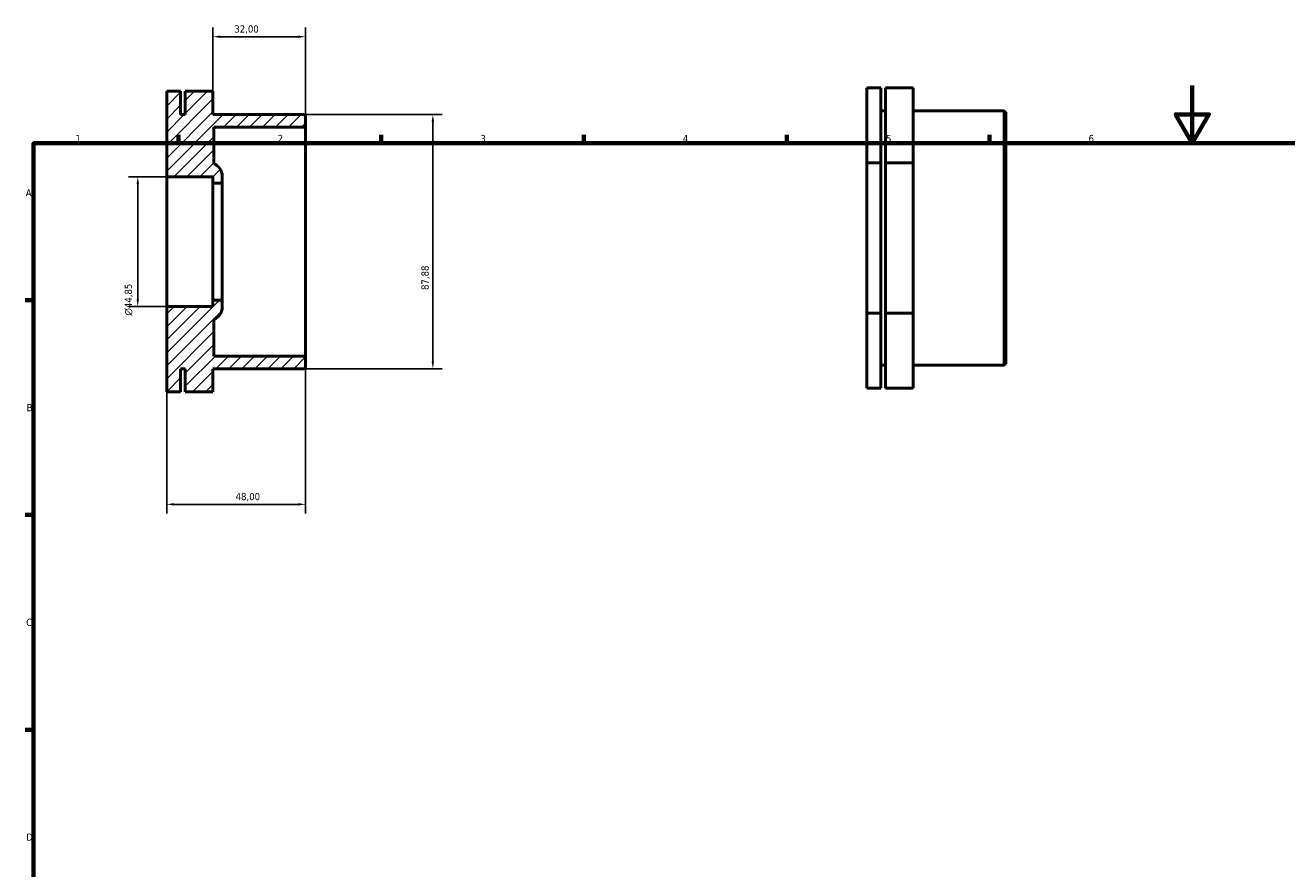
# Model space of a CAD drawing. Header units: millimetres. Extents: x 0 to 906, y -12 to 615.
# Tile 2 of 3: x 17 to 453, y 323 to 615. Entities that reach past the tile are written whole.
import ezdxf

# ---------------------------------------------------------------- set-up
doc = ezdxf.new("R2010")
doc.units = ezdxf.units.MM
for name, color, linetype, lineweight in [('Border (ISO)', 7, 'Continuous', 70), ('Dimension (ISO)', 7, 'Continuous', 25), ('Hatch (ISO)', 7, 'Continuous', 18), ('Visible (ISO)', 7, 'Continuous', 50)]:
    doc.layers.add(name, color=color, linetype=linetype, lineweight=lineweight)
doc.styles.add('Note Text (ISO)', font='tahoma.ttf')
doc.dimstyles.new('Default (ISO)', dxfattribs={"dimtxt": 2.5, "dimasz": 2.5, "dimexe": 3.175, "dimexo": 0, "dimgap": 0.762, "dimtad": 1, "dimrnd": 1e-08, "dimzin": 0, "dimtxsty": 'Note Text (ISO)', "dimcen": 0.09, "dimdle": 10, "dimclrd": 256, "dimclre": 256, "dimclrt": 232, "dimazin": 0, "dimtfac": 1.40208, "dimtmove": 0, "dimatfit": 3, "dimfxl": 1, "dimtolj": 1, "dimtzin": 0, "dimlwd": -1, "dimlwe": -1, "dimarcsym": 0})

# ---------------------------------------------------------------- blocks, each defined once
blk = doc.blocks.new('Borders Default Border')
at = {"layer": 'Border (ISO)'}
for p, q in [((70.08, 574), (70.08, 576.9)), ((140.17, 574), (140.17, 576.9)), ((210.25, 574), (210.25, 576.9)), ((280.33, 574), (280.33, 576.9)), ((350.42, 574), (350.42, 576.9)), ((20, 519.75), (17.1, 519.75)), ((20, 445.5), (17.1, 445.5)), ((20, 371.25), (17.1, 371.25))]:
    blk.add_line(p, q, dxfattribs=at)
at = {"layer": 'Border (ISO)', "flags": 128}
for points in [[(420.5, 594), (420.5, 574), (414.73, 584), (426.27, 584), (420.5, 574)], [(20, 20), (20, 574), (821, 574), (821, 20), (20, 20)]]:
    blk.add_lwpolyline(points, dxfattribs=at)
at = {"layer": 'Border (ISO)', "color": 232, "true_color": 0xca0064, "char_height": 2.5, "attachment_point": 7, "style": 'Note Text (ISO)'}
for s, insert in [('1', (34.48, 574.4)), ('2', (104.37, 574.4)), ('3', (174.43, 574.35)), ('4', (244.42, 574.4)), ('5', (314.64, 574.35)), ('6', (384.66, 574.35)), ('A', (17.29, 555.62)), ('B', (17.59, 481.37)), ('C', (17.43, 407.08)), ('D', (17.43, 332.88))]:
    blk.add_mtext(s, dxfattribs=dict(at, insert=insert))
blk = doc.blocks.new('*D7')
at = {"layer": 'Defpoints', "color": 0, "transparency": 16777216}
for p in [(66, 517.58), (114, 500.45), (114, 449.18)]:
    blk.add_point(p, dxfattribs=at)
at = {"layer": 'Dimension (ISO)', "transparency": 16777216}
for p, q in [((66, 517.58), (66, 446.01)), ((114, 500.45), (114, 446.01)), ((68.5, 449.18), (111.5, 449.18))]:
    blk.add_line(p, q, dxfattribs=at)
for points in [[(68.5, 449.6), (68.5, 448.76), (66, 449.18)], [(111.5, 449.6), (111.5, 448.76), (114, 449.18)]]:
    blk.add_solid(points, dxfattribs=at)
at = {"layer": 'Dimension (ISO)', "color": 232, "true_color": 0xca0064, "transparency": 16777216, "insert": (89.83, 453.12), "char_height": 2.5, "attachment_point": 1, "style": 'Note Text (ISO)'}
blk.add_mtext('\\A1;48,00', dxfattribs=at)
blk = doc.blocks.new('*D9')
at = {"layer": 'Defpoints', "color": 0, "transparency": 16777216}
for p in [(66, 562.42), (56, 517.58), (66, 517.58)]:
    blk.add_point(p, dxfattribs=at)
at = {"layer": 'Dimension (ISO)', "transparency": 16777216}
for p, q in [((66, 562.42), (52.83, 562.42)), ((56, 559.92), (56, 520.08)), ((66, 517.58), (52.83, 517.58))]:
    blk.add_line(p, q, dxfattribs=at)
for points in [[(55.58, 559.92), (56.42, 559.92), (56, 562.42)], [(55.58, 520.08), (56.42, 520.08), (56, 517.58)]]:
    blk.add_solid(points, dxfattribs=at)
at = {"layer": 'Dimension (ISO)', "color": 232, "true_color": 0xca0064, "transparency": 16777216, "insert": (51.48, 514.42), "char_height": 2.5, "attachment_point": 1, "rotation": 90, "style": 'Note Text (ISO)'}
blk.add_mtext('\\A1;\\fAIGDT|b0|i0;\\H2.5000;\\ln\\fTahoma|b0|i0;\\H2.5000;44,85', dxfattribs=at)
blk = doc.blocks.new('*D10')
at = {"layer": 'Defpoints', "color": 0, "transparency": 16777216}
for p in [(113.52, 583.94), (113.52, 496.06), (158, 496.06)]:
    blk.add_point(p, dxfattribs=at)
at = {"layer": 'Dimension (ISO)', "transparency": 16777216}
for p, q in [((113.52, 583.94), (161.18, 583.94)), ((158, 581.44), (158, 498.56)), ((113.52, 496.06), (161.18, 496.06))]:
    blk.add_line(p, q, dxfattribs=at)
for points in [[(157.59, 581.44), (158.42, 581.44), (158, 583.94)], [(157.59, 498.56), (158.42, 498.56), (158, 496.06)]]:
    blk.add_solid(points, dxfattribs=at)
at = {"layer": 'Dimension (ISO)', "color": 232, "true_color": 0xca0064, "transparency": 16777216, "insert": (154.06, 523.28), "char_height": 2.5, "attachment_point": 1, "rotation": 90, "style": 'Note Text (ISO)'}
blk.add_mtext('\\A1;87,88', dxfattribs=at)
blk = doc.blocks.new('*D11')
at = {"layer": 'Defpoints', "color": 0, "transparency": 16777216}
for p in [(82, 610.83), (82, 591.96), (114, 579.55)]:
    blk.add_point(p, dxfattribs=at)
at = {"layer": 'Dimension (ISO)', "transparency": 16777216}
for p, q in [((82, 591.96), (82, 614.01)), ((111.5, 610.83), (84.5, 610.83)), ((114, 579.55), (114, 614.01))]:
    blk.add_line(p, q, dxfattribs=at)
for points in [[(84.5, 611.25), (84.5, 610.42), (82, 610.83)], [(111.5, 611.25), (111.5, 610.42), (114, 610.83)]]:
    blk.add_solid(points, dxfattribs=at)
at = {"layer": 'Dimension (ISO)', "color": 232, "true_color": 0xca0064, "transparency": 16777216, "insert": (89.38, 614.77), "char_height": 2.5, "attachment_point": 1, "style": 'Note Text (ISO)'}
blk.add_mtext('\\A1;32,00', dxfattribs=at)

msp = doc.modelspace()

# ---------------------------------------------------------------- hatches: boundary and pattern name
at = {"layer": 'Hatch (ISO)'}
h = msp.add_hatch(dxfattribs=at)
h.set_pattern_fill('ANSI31', color=256, scale=25.4, style=0)
h.set_pattern_definition([(45, (0, 0), (-2.245064, 2.245064), [])])
edge = h.paths.add_edge_path()
edge.add_line((113.52, 496.058), (114, 496.538))
edge.add_line((114, 496.538), (114, 500.452))
edge.add_line((114, 500.452), (82.32, 500.452))
edge.add_line((82.32, 500.452), (82.32, 513.093))
edge.add_ellipse((80.7, 517.291), major_axis=(1.62, -4.198), ratio=1, start_angle=0, end_angle=68.8998)
edge.add_line((85.2, 517.291), (85.2, 519.82))
edge.add_line((85.2, 519.82), (82, 519.82))
edge.add_line((82, 519.82), (82, 517.577))
edge.add_line((82, 517.577), (66, 517.577))
edge.add_line((66, 517.577), (66, 488.038))
edge.add_line((66, 488.038), (70.8, 488.038))
edge.add_line((70.8, 488.038), (70.8, 496.058))
edge.add_line((70.8, 496.058), (72.4, 496.058))
edge.add_line((72.4, 496.058), (72.4, 488.038))
edge.add_line((72.4, 488.038), (82, 488.038))
edge.add_line((82, 488.038), (82, 496.058))
edge.add_line((82, 496.058), (113.52, 496.058))
edge = h.paths.add_edge_path()
edge.add_line((114, 583.462), (113.52, 583.942))
edge.add_line((113.52, 583.942), (82, 583.942))
edge.add_line((82, 583.942), (82, 591.962))
edge.add_line((82, 591.962), (72.4, 591.962))
edge.add_line((72.4, 591.962), (72.4, 583.942))
edge.add_line((72.4, 583.942), (70.8, 583.942))
edge.add_line((70.8, 583.942), (70.8, 591.962))
edge.add_line((70.8, 591.962), (66, 591.962))
edge.add_line((66, 591.962), (66, 562.423))
edge.add_line((66, 562.423), (82, 562.423))
edge.add_line((82, 562.423), (82, 560.18))
edge.add_line((82, 560.18), (85.2, 560.18))
edge.add_line((85.2, 560.18), (85.2, 562.709))
edge.add_ellipse((80.7, 562.709), major_axis=(4.5, 0), ratio=1, start_angle=0, end_angle=68.8998)
edge.add_line((82.32, 566.907), (82.32, 579.548))
edge.add_line((82.32, 579.548), (114, 579.548))
edge.add_line((114, 579.548), (114, 583.462))

# ---------------------------------------------------------------- linework, layer by layer
at = {"layer": 'Visible (ISO)'}
for p, q in [((312.831, 593.226), (308.031, 593.226)), ((308.031, 593.226), (308.031, 567.245)), ((312.831, 567.245), (312.831, 593.226)), ((324.031, 593.226), (314.431, 593.226)), ((314.431, 593.226), (314.431, 567.245)), ((324.031, 567.245), (324.031, 593.226)), ((70.8, 591.962), (66, 591.962)), ((66, 591.962), (66, 562.423)), ((70.8, 583.942), (70.8, 591.962)), ((82, 591.962), (72.4, 591.962)), ((72.4, 591.962), (72.4, 583.942)), ((82, 583.942), (82, 591.962)), ((312.831, 585.206), (314.431, 585.206)), ((324.031, 585.206), (355.551, 585.206)), ((355.551, 497.322), (355.551, 585.206)), ((356.031, 584.726), (355.551, 585.206)), ((356.031, 584.726), (356.031, 497.802)), ((72.4, 583.942), (70.8, 583.942)), ((113.52, 583.942), (82, 583.942)), ((114, 583.462), (113.52, 583.942)), ((114, 579.548), (114, 583.462)), ((82.32, 566.907), (82.32, 579.548)), ((82.32, 579.548), (114, 579.548)), ((114, 500.452), (114, 579.548)), ((308.031, 567.245), (308.031, 515.284)), ((312.831, 567.245), (308.031, 567.245)), ((312.831, 515.284), (312.831, 567.245)), ((314.431, 567.245), (314.431, 515.284)), ((324.031, 567.245), (314.431, 567.245)), ((324.031, 515.284), (324.031, 567.245)), ((85.2, 560.18), (85.2, 562.709)), ((66, 562.423), (82, 562.423)), ((66, 517.577), (66, 562.423)), ((82, 562.423), (82, 560.18)), ((82, 560.18), (85.2, 560.18)), ((82, 519.82), (82, 560.18)), ((85.2, 519.82), (85.2, 560.18)), ((85.2, 519.82), (82, 519.82)), ((82, 519.82), (82, 517.577)), ((85.2, 517.291), (85.2, 519.82)), ((82, 517.577), (66, 517.577)), ((66, 517.577), (66, 488.038)), ((312.831, 515.284), (308.031, 515.284)), ((308.031, 515.284), (308.031, 489.303)), ((312.831, 489.303), (312.831, 515.284)), ((324.031, 515.284), (314.431, 515.284)), ((314.431, 515.284), (314.431, 489.303)), ((324.031, 489.303), (324.031, 515.284)), ((82.32, 500.452), (82.32, 513.093)), ((114, 500.452), (82.32, 500.452)), ((114, 496.538), (114, 500.452)), ((312.831, 497.322), (314.431, 497.322)), ((324.031, 497.322), (355.551, 497.322)), ((356.031, 497.802), (355.551, 497.322)), ((70.8, 488.038), (70.8, 496.058)), ((70.8, 496.058), (72.4, 496.058)), ((72.4, 496.058), (72.4, 488.038)), ((82, 488.038), (82, 496.058)), ((82, 496.058), (113.52, 496.058)), ((113.52, 496.058), (114, 496.538)), ((312.831, 489.303), (308.031, 489.303)), ((324.031, 489.303), (314.431, 489.303)), ((70.8, 488.038), (66, 488.038)), ((82, 488.038), (72.4, 488.038))]:
    msp.add_line(p, q, dxfattribs=at)
for centre, start, end in [((80.7, 562.709), 0, 68.8998), ((80.7, 517.291), 291.1002, 0)]:
    msp.add_arc(centre, 4.5, start, end, dxfattribs=at)

# ---------------------------------------------------------------- block references
msp.add_blockref('Borders Default Border', (0, 0))

# ---------------------------------------------------------------- dimensions: what is measured, and where the dimension line sits
at = {"layer": 'Dimension (ISO)'}
for base, p1, p2, angle, picture, middle in [((82, 610.833), (114, 579.548), (82, 591.962), 180, '*D11', (93.5, 610.833)), ((158.004, 496.058), (113.52, 583.942), (113.52, 496.058), 90, '*D10', (158.004, 527.427)), ((114, 449.181), (66, 517.577), (114, 500.452), 180, '*D7', (94, 449.181))]:
    dim = msp.add_linear_dim(base=base, p1=p1, p2=p2, angle=angle, dimstyle='Default (ISO)', override={"dimdec": 2, "dimtp": 0, "dimtm": 0, "dimtdec": 2, "dimtofl": 0, "dimatfit": 1}, dxfattribs=at)
    dim.commit()
    dim.dimension.update_dxf_attribs({"geometry": picture, "text_midpoint": middle, "dimtype": 160})
dim = msp.add_linear_dim(base=(56, 517.577), p1=(66, 562.423), p2=(66, 517.577), angle=90, text='\\fAIGDT|b0|i0;\\H2.5000;\\ln\\fTahoma|b0|i0;\\H2.5000;<>', dimstyle='Default (ISO)', override={"dimdec": 2, "dimtp": 0, "dimtm": 0, "dimtdec": 2, "dimtofl": 0, "dimatfit": 1}, dxfattribs=at)
dim.commit()
dim.dimension.update_dxf_attribs({"geometry": '*D9', "text_midpoint": (56, 519.96), "dimtype": 160})

doc.saveas('drawing.dxf')
